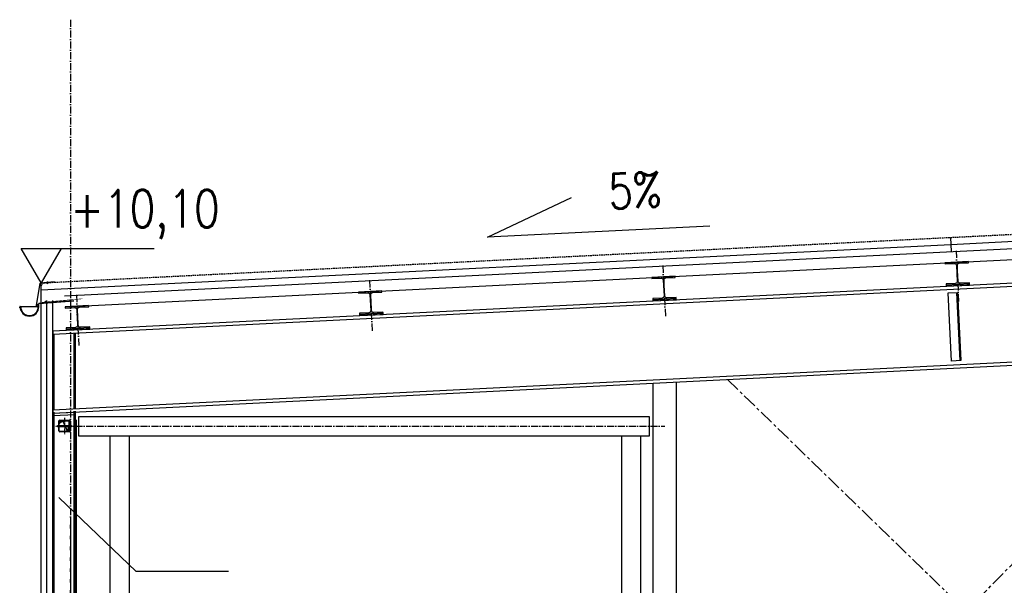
# Model space of a CAD drawing. Header units: centimetres. Extents: x 657501712 to 657529232, y 555122765 to 555182979.
# Tile 69 of 77: x 657511469 to 657512308, y 555124549 to 555125031. Entities that reach past the tile are written whole.
import ezdxf

# ---------------------------------------------------------------- set-up
doc = ezdxf.new("R2010")
doc.units = ezdxf.units.CM
doc.header["$LTSCALE"] = 0.1
for name, pattern in [('ZKZOK_PW_06_00_300$0$ACAD_ISO04W100', [30.5, 24, -3, 0.5, -3]), ('ZKZOK_PW_06_00_300$0$ACAD_ISO10W100', [18.5, 12, -3, 0.5, -3]), ('ZKZOK_PW_06_00_300$0$AUSGEZOGEN', [0]), ('ZKZOK_PW_06_00_300$0$CENTER', [2, 1.25, -0.25, 0.25, -0.25]), ('ZKZOK_PW_06_00_300$0$DASHED', [0.75, 0.5, -0.25]), ('ZKZOK_PW_06_00_300$0$HIDDEN', [0.375, 0.25, -0.125])]:
    doc.linetypes.add(name, pattern=pattern)
for name, color, linetype in [('xrefs', 7, 'Continuous'), ('ZKZOK_PW_06_00_300$0$A300LX000', 2, 'Continuous'), ('ZKZOK_PW_06_00_300$0$A_GB_100D', 1, 'Continuous'), ('ZKZOK_PW_06_00_300$0$A_GB_100H', 9, 'Continuous'), ('ZKZOK_PW_06_00_300$0$A_GB_100L', 2, 'Continuous'), ('ZKZOK_PW_06_00_300$0$A_GB_100T', 2, 'Continuous'), ('ZKZOK_PW_06_00_300$0$A_GB_101T', 1, 'Continuous'), ('ZKZOK_PW_06_00_300$0$A_GB_102T', 2, 'Continuous'), ('ZKZOK_PW_06_00_300$0$A_GB_240L', 2, 'Continuous'), ('ZKZOK_PW_06_00_300$0$A_GB_262L', 4, 'ZKZOK_PW_06_00_300$0$DASHED'), ('ZKZOK_PW_06_00_300$0$A_GB_300L', 1, 'Continuous'), ('ZKZOK_PW_06_00_300$0$G_GB_030L', 7, 'ZKZOK_PW_06_00_300$0$ACAD_ISO04W100'), ('ZKZOK_PW_06_00_300$0$S280LX000', 3, 'Continuous'), ('ZKZOK_PW_06_00_300$0$S_GB_200L', 3, 'Continuous'), ('ZKZOK_PW_06_00_300$0$S_GB_300L', 3, 'Continuous'), ('ZKZOK_PW_06_00_300$0$S_GB_302T', 2, 'Continuous'), ('ZKZOK_PW_06_00_300$0$S_GB_401D', 1, 'Continuous'), ('ZKZOK_PW_06_00_300$0$S_GB_401L', 1, 'Continuous'), ('ZKZOK_PW_06_00_300$0$S_GB_402L', 2, 'Continuous'), ('ZKZOK_PW_06_00_300$0$S_GB_403L', 3, 'Continuous'), ('ZKZOK_PW_06_00_300$0$S_GB_404L', 4, 'Continuous'), ('ZKZOK_PW_06_00_300$0$S_GB_409H', 9, 'Continuous'), ('ZKZOK_PW_06_00_300$0$SCHRAUBE', 2, 'ZKZOK_PW_06_00_300$0$AUSGEZOGEN')]:
    doc.layers.add(name, color=color, linetype=linetype)
doc.styles.add('ZKZOK_PW_06_00_300$0$ROMANS', font='romans.shx', dxfattribs={"width": 0.8})
doc.linetypes.add('ZKZOK_PW_06_00_300$0$BATTING', pattern='A,0.00254,-2.54,[134,ltypeshp.shx,S=2.54,R=0,X=-2.54,Y=0],-5.08,[134,ltypeshp.shx,S=2.54,R=180,X=2.54,Y=0],-2.54', length=10.16254)

# ---------------------------------------------------------------- blocks, each defined once
blk = doc.blocks.new('ZKZOK_PW_06_00_300$0$RK100')
at = {"layer": 'ZKZOK_PW_06_00_300$0$S_GB_401D'}
h = blk.add_hatch(dxfattribs=at)
h.set_pattern_fill('ANSI31', color=256, scale=0.5, angle=90)
h.set_pattern_definition([(135, (0, 0), (-1.122532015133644, -1.122532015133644), [])])
h.paths.add_polyline_path([(402295.0776553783, 929785.1897357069, 0.4142135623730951), (402285.0776553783, 929775.1897357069), (402285.0776553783, 929740.1897357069), (402290.0776553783, 929740.1897357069), (402290.0776553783, 929775.1897357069, -0.4142135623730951), (402295.0776553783, 929780.1897357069), (402335.0776553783, 929780.1897357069), (402335.0776553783, 929785.1897357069)])
h.paths.add_polyline_path([(402290.0776553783, 929735.1897357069), (402285.0776553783, 929735.1897357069), (402285.0776553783, 929730.1897357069), (402290.0776553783, 929730.1897357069)])
h.paths.add_polyline_path([(402290.0776553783, 929740.1897357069), (402285.0776553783, 929740.1897357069), (402285.0776553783, 929735.1897357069), (402290.0776553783, 929735.1897357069)])
h.paths.add_polyline_path([(402290.0776553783, 929730.1897357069), (402285.0776553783, 929730.1897357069), (402285.0776553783, 929695.1897357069, 0.4142135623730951), (402295.0776553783, 929685.1897357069), (402335.0776553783, 929685.1897357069), (402335.0776553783, 929690.1897357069), (402295.0776553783, 929690.1897357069, -0.4142135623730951), (402290.0776553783, 929695.1897357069)])
h.paths.add_polyline_path([(402335.0776553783, 929690.1897357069), (402335.0776553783, 929685.1897357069), (402375.0776553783, 929685.1897357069, 0.4142135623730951), (402385.0776553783, 929695.1897357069), (402385.0776553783, 929730.1897357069), (402380.0776553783, 929730.1897357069), (402380.0776553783, 929695.1897357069, -0.4142135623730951), (402375.0776553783, 929690.1897357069)])
h.paths.add_polyline_path([(402385.0776553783, 929735.1897357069), (402380.0776553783, 929735.1897357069), (402380.0776553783, 929730.1897357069), (402385.0776553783, 929730.1897357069)])
h.paths.add_polyline_path([(402385.0776553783, 929740.1897357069), (402380.0776553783, 929740.1897357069), (402380.0776553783, 929735.1897357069), (402385.0776553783, 929735.1897357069)])
h.paths.add_polyline_path([(402385.0776553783, 929775.1897357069, 0.4142135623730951), (402375.0776553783, 929785.1897357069), (402335.0776553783, 929785.1897357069), (402335.0776553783, 929780.1897357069), (402375.0776553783, 929780.1897357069, -0.4142135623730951), (402380.0776553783, 929775.1897357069), (402380.0776553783, 929740.1897357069), (402385.0776553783, 929740.1897357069)])
at = {"layer": 'ZKZOK_PW_06_00_300$0$G_GB_030L', "linetype": 'ZKZOK_PW_06_00_300$0$ACAD_ISO10W100'}
blk.add_line((402335.0776553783, 929805.0429724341), (402335.0776553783, 929666.4576247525), dxfattribs=at)
blk.add_lwpolyline([(402257.4248499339, 929735.1897357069), (402411.0821254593, 929735.1897357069)], dxfattribs=at)
at = {"layer": 'ZKZOK_PW_06_00_300$0$S_GB_401D'}
blk.add_lwpolyline([(402275.0776553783, 929740.1897357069), (402395.0776553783, 929740.1897357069), (402395.0776553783, 929730.1897357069), (402275.0776553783, 929730.1897357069)], close=True, dxfattribs=at)
at = {"layer": 'ZKZOK_PW_06_00_300$0$S_GB_403L'}
for points in [[(402285.0776553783, 929695.1897357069), (402285.0776553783, 929775.1897357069)], [(402290.0776553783, 929695.1897357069), (402290.0776553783, 929775.1897357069)], [(402295.0776553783, 929785.1897357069), (402375.0776553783, 929785.1897357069)], [(402295.0776553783, 929780.1897357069), (402375.0776553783, 929780.1897357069)], [(402380.0776553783, 929775.1897357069), (402380.0776553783, 929695.1897357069)], [(402385.0776553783, 929775.1897357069), (402385.0776553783, 929695.1897357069)], [(402375.0776553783, 929690.1897357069), (402295.0776553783, 929690.1897357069)], [(402375.0776553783, 929685.1897357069), (402295.0776553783, 929685.1897357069)]]:
    blk.add_lwpolyline(points, dxfattribs=at)
for centre, radius, start, end in [((402295.0776553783, 929775.1897357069), 10, 90, 180), ((402295.0776553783, 929775.1897357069), 5, 90, 180), ((402375.0776553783, 929775.1897357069), 10, 0, 90), ((402375.0776553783, 929775.1897357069), 5, 0, 90), ((402295.0776553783, 929695.1897357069), 10, 180, 270), ((402295.0776553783, 929695.1897357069), 5, 180, 270), ((402375.0776553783, 929695.1897357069), 10, 270, 0), ((402375.0776553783, 929695.1897357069), 5, 270, 0)]:
    blk.add_arc(centre, radius, start, end, dxfattribs=at)
blk = doc.blocks.new('ZKZOK_PW_06_00_300$0$A$C7134')
at = {"layer": 'ZKZOK_PW_06_00_300$0$S280LX000', "color": 9, "linetype": 'Continuous'}
for p, q in [((1.12189283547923, 6.826425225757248), (0.5819165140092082, 6.798089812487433)), ((0.5819165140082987, 6.798089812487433), (0.8777024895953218, 1.161418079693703)), ((1.405093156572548, 1.189093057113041), (0.8651168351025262, 1.160757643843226)), ((1.12189283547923, 6.826425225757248), (1.417678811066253, 1.189753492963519)), ((1.12189283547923, 6.826425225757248), (1.417678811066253, 1.189753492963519)), ((2.608272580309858, 5.488264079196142), (1.12189283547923, 6.826425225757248)), ((2.755839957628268, 2.676133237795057), (1.417678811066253, 1.189753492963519)), ((2.608272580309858, 5.488264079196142), (3.084904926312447, 5.513275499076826)), ((2.755839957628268, 2.676133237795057), (2.608272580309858, 5.488264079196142)), ((2.755839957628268, 2.676133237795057), (3.084904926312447, 5.513275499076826)), ((2.942837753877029, 2.205285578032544), (2.755839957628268, 2.676133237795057)), ((2.942837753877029, 2.205285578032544), (3.384083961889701, 6.00963542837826)), ((2.942837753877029, 2.205285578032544), (3.104896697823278, 2.21378966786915)), ((3.384083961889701, 6.00963542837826), (3.084904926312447, 5.513275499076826)), ((3.104896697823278, 2.21378966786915), (3.546142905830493, 6.018139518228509)), ((3.104896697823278, 2.21378966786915), (3.404075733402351, 2.710149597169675)), ((3.384083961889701, 6.00963542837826), (3.546142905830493, 6.018139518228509)), ((3.404075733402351, 2.710149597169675), (3.73314070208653, 5.547291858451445)), ((3.404075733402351, 2.710149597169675), (4.034081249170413, 2.743209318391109)), ((3.73314070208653, 5.547291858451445), (3.546142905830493, 6.018139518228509)), ((3.73314070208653, 5.547291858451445), (4.363146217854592, 5.580351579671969)), ((4.034081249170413, 2.743209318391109), (4.363146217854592, 5.580351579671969)), ((4.22107904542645, 2.272361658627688), (4.034081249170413, 2.743209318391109)), ((4.22107904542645, 2.272361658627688), (4.662325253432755, 6.076711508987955)), ((4.22107904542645, 2.272361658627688), (4.383137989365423, 2.280865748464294)), ((4.662325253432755, 6.076711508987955), (4.363146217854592, 5.580351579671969)), ((4.383137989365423, 2.280865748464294), (4.824384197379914, 6.085215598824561)), ((4.383137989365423, 2.280865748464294), (4.682317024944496, 2.777225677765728)), ((4.662325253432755, 6.076711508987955), (4.824384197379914, 6.085215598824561)), ((4.682317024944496, 2.777225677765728), (5.011381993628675, 5.614367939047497)), ((4.682317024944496, 2.777225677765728), (5.312322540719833, 2.810285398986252)), ((5.011381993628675, 5.614367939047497), (4.824384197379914, 6.085215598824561)), ((5.011381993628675, 5.614367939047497), (5.641387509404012, 5.647427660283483)), ((5.312322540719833, 2.810285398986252), (5.641387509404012, 5.647427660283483)), ((5.499320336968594, 2.33943773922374), (5.312322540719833, 2.810285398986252)), ((5.499320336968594, 2.33943773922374), (5.940566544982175, 6.143787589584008)), ((5.499320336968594, 2.33943773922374), (5.661379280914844, 2.347941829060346)), ((5.940566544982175, 6.143787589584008), (5.641387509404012, 5.647427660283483)), ((5.661379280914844, 2.347941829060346), (6.102625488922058, 6.152291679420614)), ((5.661379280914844, 2.347941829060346), (5.960558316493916, 2.844301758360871)), ((5.940566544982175, 6.143787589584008), (6.102625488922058, 6.152291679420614)), ((5.96055831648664, 2.84430175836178), (6.289623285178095, 5.681444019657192)), ((5.96055831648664, 2.84430175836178), (6.590563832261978, 2.877361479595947)), ((6.289623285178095, 5.681444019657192), (6.102625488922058, 6.152291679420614)), ((6.289623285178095, 5.681444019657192), (6.919628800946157, 5.714503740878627)), ((6.590563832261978, 2.877361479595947), (6.919628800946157, 5.714503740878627)), ((6.777561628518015, 2.406513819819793), (6.590563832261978, 2.877361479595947)), ((6.777561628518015, 2.406513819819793), (7.21880783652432, 6.210863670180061)), ((6.777561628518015, 2.406513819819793), (6.939620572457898, 2.415017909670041)), ((7.21880783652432, 6.210863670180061), (6.919628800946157, 5.714503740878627)), ((6.939620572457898, 2.415017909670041), (7.380866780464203, 6.219367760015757)), ((6.939620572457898, 2.415017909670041), (7.238799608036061, 2.911377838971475)), ((7.21880783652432, 6.210863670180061), (7.380866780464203, 6.219367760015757)), ((7.238799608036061, 2.911377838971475), (7.56786457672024, 5.748520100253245)), ((7.238799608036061, 2.911377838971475), (7.868805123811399, 2.94443756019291)), ((7.56786457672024, 5.748520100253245), (7.380866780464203, 6.219367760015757)), ((7.56786457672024, 5.748520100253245), (8.192388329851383, 5.734316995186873)), ((7.868805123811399, 2.94443756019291), (8.192388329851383, 5.734316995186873)), ((8.05580292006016, 2.473589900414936), (7.868805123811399, 2.94443756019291)), ((8.05580292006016, 2.473589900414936), (8.497049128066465, 6.277939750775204)), ((8.05580292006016, 2.473589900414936), (8.217861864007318, 2.482093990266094)), ((8.497049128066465, 6.277939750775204), (8.192388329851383, 5.734316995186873)), ((8.217861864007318, 2.482093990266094), (8.643812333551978, 6.154566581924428)), ((8.217861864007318, 2.482093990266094), (8.532296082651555, 3.10998151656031)), ((8.497049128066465, 6.277939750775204), (8.643812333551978, 6.154566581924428)), ((8.532296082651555, 3.10998151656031), (8.81126544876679, 5.515208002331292)), ((9.195143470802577, 3.426198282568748), (8.532296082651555, 3.10998151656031)), ((8.81126544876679, 5.515208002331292), (8.643812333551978, 6.154566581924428)), ((9.412737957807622, 5.302260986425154), (8.81126544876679, 5.515208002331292)), ((9.195143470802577, 3.426198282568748), (9.412737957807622, 5.302260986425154)), ((9.382141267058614, 2.955350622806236), (9.195143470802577, 3.426198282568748)), ((9.382141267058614, 2.955350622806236), (9.711916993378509, 5.798620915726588)), ((9.382141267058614, 2.955350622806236), (9.551954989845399, 3.030715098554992)), ((9.711916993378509, 5.798620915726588), (9.412737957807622, 5.302260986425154)), ((9.551954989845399, 3.030715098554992), (9.865431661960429, 5.733457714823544)), ((9.551954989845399, 3.030715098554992), (9.877171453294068, 3.751565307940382)), ((9.711916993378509, 5.798620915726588), (9.865431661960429, 5.733457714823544)), ((10.03161507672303, 5.08315199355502), (9.865431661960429, 5.733457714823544)), ((9.877171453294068, 3.751565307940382), (10.03161507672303, 5.08315199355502)), ((10.540018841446, 4.06778207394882), (9.877171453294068, 3.751565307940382)), ((11.54515929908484, 4.547292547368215), (10.03161507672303, 5.08315199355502)), ((10.540018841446, 4.06778207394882), (11.25196470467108, 4.65109598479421)), ((10.72701663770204, 3.596934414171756), (10.540018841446, 4.06778207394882)), ((10.72701663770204, 3.596934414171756), (11.25196470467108, 4.65109598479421)), ((10.72701663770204, 3.596934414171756), (10.89683036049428, 3.672298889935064)), ((10.89683036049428, 3.672298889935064), (11.22204682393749, 4.393149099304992)), ((11.22204682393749, 4.393149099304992), (11.25196470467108, 4.65109598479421)), ((11.54515929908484, 4.547292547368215), (11.22204682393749, 4.393149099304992))]:
    blk.add_line(p, q, dxfattribs=at)
blk = doc.blocks.new('ZKZOK_PW_06_00_300$0$A$C41B4')
at = {"layer": 'ZKZOK_PW_06_00_300$0$A300LX000', "xscale": 1.5, "yscale": 1.5, "zscale": 1.5, "rotation": 270}
blk.add_blockref('ZKZOK_PW_06_00_300$0$A$C7134', (-1.656974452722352, 17.32305373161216), dxfattribs=at)
blk = doc.blocks.new('wer')
at = {"layer": 'ZKZOK_PW_06_00_300$0$S_GB_401D'}
h = blk.add_hatch(color=251, dxfattribs=at)
h.dxf.hatch_style = 1
edge = h.paths.add_edge_path()
edge.add_line((45265.25072288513, 10082.06382465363), (45465.00095462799, 10092.05603981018))
edge.add_line((45465.00095462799, 10092.05603885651), (45464.50134468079, 10102.04355049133))
edge.add_line((45464.50134468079, 10102.04355144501), (45385.84968948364, 10098.10911560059))
edge.add_arc((45384.95039081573, 10116.08663654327), 17.99999992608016, 182.8637487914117, 272.86374879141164, ccw=False)
edge.add_line((45366.97286987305, 10115.18733692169), (45360.27808570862, 10249.01999378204))
edge.add_arc((45378.25560665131, 10249.91929340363), 17.99999947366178, 92.86375038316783, 182.8637503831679, ccw=False)
edge.add_line((45377.35630702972, 10267.89681434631), (45456.00796127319, 10271.83124923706))
edge.add_line((45456.00796127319, 10271.83124828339), (45455.50835037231, 10281.81875991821))
edge.add_line((45455.50835037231, 10281.81876087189), (45255.75811767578, 10271.82654571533))
edge.add_line((45255.75811767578, 10271.82654571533), (45256.25772857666, 10261.83903408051))
edge.add_line((45256.25772857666, 10261.83903408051), (45334.90938282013, 10265.77346897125))
edge.add_arc((45335.80868148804, 10247.79594707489), 17.99999997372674, 2.8637518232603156, 92.86375182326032, ccw=False)
edge.add_line((45353.7862033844, 10248.69524669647), (45360.48098754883, 10114.86258983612))
edge.add_arc((45342.50346565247, 10113.96329116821), 17.99999997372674, -87.13624817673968, 2.8637518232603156, ccw=False)
edge.add_line((45343.4027671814, 10095.98577022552), (45264.75111293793, 10092.05133628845))
edge.add_line((45264.75111198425, 10092.05133628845), (45265.25072288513, 10082.06382465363))
h = blk.add_hatch(color=251, dxfattribs=at)
h.dxf.hatch_style = 1
edge = h.paths.add_edge_path()
edge.add_line((42765.25072193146, 9957.004954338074), (42965.00095558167, 9966.997169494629))
edge.add_line((42965.00095558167, 9966.997168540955), (42964.50134468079, 9976.984680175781))
edge.add_line((42964.50134468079, 9976.984681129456), (42885.84969043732, 9973.050246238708))
edge.add_arc((42884.95039176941, 9991.027767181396), 18.00000042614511, 182.8637502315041, 272.86375023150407, ccw=False)
edge.add_line((42866.97286987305, 9990.128468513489), (42860.27808570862, 10123.96112346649))
edge.add_arc((42878.25560760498, 10124.8604221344), 18.00000042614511, 92.86375023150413, 182.8637502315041, ccw=False)
edge.add_line((42877.3563079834, 10142.83794403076), (42956.00796127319, 10146.77237892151))
edge.add_line((42956.00796127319, 10146.77237796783), (42955.50835037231, 10156.75989055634))
edge.add_line((42955.50835037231, 10156.75989151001), (42755.75811767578, 10146.76767539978))
edge.add_line((42755.75811767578, 10146.76767539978), (42756.25772762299, 10136.78016376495))
edge.add_line((42756.25772762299, 10136.78016376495), (42834.90938282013, 10140.71459770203))
edge.add_arc((42835.80868148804, 10122.73707675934), 17.99999947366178, 2.8637503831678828, 92.86375038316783, ccw=False)
edge.add_line((42853.78620243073, 10123.63637638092), (42860.48098659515, 9989.803721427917))
edge.add_arc((42842.50346469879, 9988.904420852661), 18.00000047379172, -87.13624673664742, 2.863753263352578, ccw=False)
edge.add_line((42843.40276527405, 9970.926899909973), (42764.75111198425, 9966.9924659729))
edge.add_line((42764.75111198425, 9966.9924659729), (42765.25072193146, 9957.004954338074))
h = blk.add_hatch(color=251, dxfattribs=at)
h.dxf.hatch_style = 1
edge = h.paths.add_edge_path()
edge.add_line((40265.24374771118, 9831.945734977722), (40464.99398040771, 9841.937950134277))
edge.add_line((40464.99398040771, 9841.937949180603), (40464.49437046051, 9851.92546081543))
edge.add_line((40464.49437141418, 9851.92546081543), (40385.84271621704, 9847.991025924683))
edge.add_arc((40384.94341564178, 9865.96854686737), 17.99999947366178, 182.8637503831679, 272.8637503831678, ccw=False)
edge.add_line((40366.96589565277, 9865.069248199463), (40360.27111148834, 9998.901906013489))
edge.add_arc((40378.24863147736, 9999.80120563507), 17.99999947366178, 92.86375038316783, 182.8637503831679, ccw=False)
edge.add_line((40377.34933280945, 10017.77872562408), (40456.00098800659, 10021.71315956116))
edge.add_line((40456.00098800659, 10021.71315860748), (40455.50137710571, 10031.70067119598))
edge.add_line((40455.50137710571, 10031.70067119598), (40255.75114345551, 10021.70845603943))
edge.add_line((40255.75114345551, 10021.7084569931), (40256.25075435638, 10011.72094535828))
edge.add_line((40256.25075435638, 10011.72094535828), (40334.90240764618, 10015.65538024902))
edge.add_arc((40335.80170726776, 9997.677859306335), 18.00000042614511, 2.8637502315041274, 92.86375023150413, ccw=False)
edge.add_line((40353.77922821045, 9998.577157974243), (40360.47401237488, 9864.744502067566))
edge.add_arc((40342.49649143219, 9863.84520149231), 18.00000047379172, -87.13624673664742, 2.863753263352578, ccw=False)
edge.add_line((40343.3957901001, 9845.867680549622), (40264.74413585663, 9841.933246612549))
edge.add_line((40264.7441368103, 9841.933246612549), (40265.24374771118, 9831.945734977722))
h = blk.add_hatch(color=251, dxfattribs=at)
h.dxf.hatch_style = 1
edge = h.paths.add_edge_path()
edge.add_line((37765.09935092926, 9706.879641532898), (37964.84958457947, 9716.871856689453))
edge.add_line((37964.84958457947, 9716.871855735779), (37964.34997367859, 9726.85936832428))
edge.add_line((37964.34997367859, 9726.859369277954), (37885.69832038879, 9722.924933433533))
edge.add_arc((37884.79902076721, 9740.90245437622), 17.99999997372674, 182.8637518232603, 272.86375182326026, ccw=False)
edge.add_line((37866.82149982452, 9740.003153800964), (37860.12671470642, 9873.835810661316))
edge.add_arc((37878.10423564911, 9874.735110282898), 18.00000042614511, 92.86375023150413, 182.8637502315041, ccw=False)
edge.add_line((37877.2049369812, 9892.71263217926), (37955.85659122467, 9896.647067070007))
edge.add_line((37955.85659122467, 9896.647067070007), (37955.35698032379, 9906.634578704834))
edge.add_line((37955.35698032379, 9906.634578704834), (37755.60674667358, 9896.642362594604))
edge.add_line((37755.60674667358, 9896.642362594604), (37756.10635757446, 9886.654851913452))
edge.add_line((37756.10635757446, 9886.654850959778), (37834.75801277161, 9890.589285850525))
edge.add_arc((37835.65731143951, 9872.611765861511), 17.99999992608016, 2.863748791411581, 92.8637487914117, ccw=False)
edge.add_line((37853.6348323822, 9873.511063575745), (37860.32961654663, 9739.678406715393))
edge.add_arc((37842.35209655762, 9738.779108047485), 17.99999947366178, -87.13624961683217, 2.8637503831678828, ccw=False)
edge.add_line((37843.25139427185, 9720.801588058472), (37764.59974002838, 9716.867154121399))
edge.add_line((37764.59974098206, 9716.867153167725), (37765.09935092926, 9706.879640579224))
at = {"color": 251}
blk.add_line((37770.04872322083, 9947.796347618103), (37770.13938140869, 9945.99760723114), dxfattribs=at)
at = {"layer": 'ZKZOK_PW_06_00_300$0$A_GB_100D', "color": 251}
for p, q in [((37526.08867645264, 9897.263929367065), (37376.08607673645, 9897.26393032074)), ((37526.0886926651, 9897.263680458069), (37376.08609390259, 9897.263676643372))]:
    blk.add_line(p, q, dxfattribs=at)
at = {"layer": 'ZKZOK_PW_06_00_300$0$A_GB_100H', "color": 251, "linetype": 'ZKZOK_PW_06_00_300$0$BATTING', "ltscale": 5}
for p, q in [((45304.51835346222, 10428.45828151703), (46889.94169902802, 10507.76678752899)), ((37549.97447967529, 10040.54846763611), (45304.51835346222, 10428.45828056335)), ((37599.97447013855, 6765), (37599.97447967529, 9951.43328666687))]:
    blk.add_line(p, q, dxfattribs=at)
at = {"layer": 'ZKZOK_PW_06_00_300$0$A_GB_100T', "color": 251}
blk.add_line((45301.52068805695, 10488.3833656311), (45307.51601791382, 10368.53322315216), dxfattribs=at)
at = {"layer": 'ZKZOK_PW_06_00_300$0$A_GB_101T', "color": 251}
for p, q in [((37549.97447967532, 10100.62349224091), (37380.02511247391, 10394.98440977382)), ((37380.02511247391, 10394.98440977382), (38512.90385139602, 10394.98440976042)), ((37719.92384688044, 10394.98440977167), (37549.97447967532, 10100.62349224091))]:
    blk.add_line(p, q, dxfattribs=at)
at = {"layer": 'ZKZOK_PW_06_00_300$0$A_GB_102T', "color": 251, "linetype": 'Continuous'}
blk.add_lwpolyline([(39146.45894432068, 7639.826895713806), (38360.68339347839, 7639.826890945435), (37702.5026807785, 8272.576703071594)], dxfattribs=at)
at = {"layer": 'ZKZOK_PW_06_00_300$0$A_GB_240L', "color": 251, "const_width": 4.601643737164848}
blk.add_lwpolyline([(37903.10447406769, 9965.439381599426), (37557.49619483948, 9935.189176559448, -0.428922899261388), (37549.44379806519, 9942.849013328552), (37549.44379425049, 10044.93258666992, -0.2235902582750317), (37570.53532600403, 10098.70879459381), (37649.50309085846, 10105.61758136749)], format="xyb", dxfattribs=at)
at = {"layer": 'ZKZOK_PW_06_00_300$0$A_GB_262L', "color": 251, "linetype": 'ZKZOK_PW_06_00_300$0$HIDDEN', "ltscale": 500}
for p, q in [((45301.52068901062, 10488.38335227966), (46884.94170188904, 10567.5916929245)), ((37549.97447967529, 10100.62349224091), (45301.52069091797, 10488.38335323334))]:
    blk.add_line(p, q, dxfattribs=at)
at = {"layer": 'ZKZOK_PW_06_00_300$0$A_GB_300L', "color": 251}
for p, q in [((37750.91040611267, 9990.5249710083), (48140.12583732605, 10510.23040962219)), ((37750.91040611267, 9990.5249710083), (48140.12583732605, 10510.23040962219)), ((37755.60674667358, 9896.642362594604), (48140.12583732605, 10416.11287307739)), ((37549.9744682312, 6765.000000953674), (37549.97447967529, 10100.62349224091)), ((37649.9744682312, 6765), (37649.97448062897, 9951.43328666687))]:
    blk.add_line(p, q, dxfattribs=at)
at = {"layer": 'ZKZOK_PW_06_00_300$0$G_GB_030L', "color": 251, "linetype": 'ZKZOK_PW_06_00_300$0$ACAD_ISO10W100', "ltscale": 50}
for p, q in [((37799.9744682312, 12344.07594203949), (37799.9744682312, -7945.887768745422)), ((45350.83184337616, 10372.8052482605), (45372.45845031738, 9940.476718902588)), ((42850.83184432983, 10247.74637889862), (42872.45845127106, 9815.417848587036)), ((40350.82486915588, 10122.68715953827), (40372.45147705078, 9690.358630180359)), ((37850.68047332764, 9997.62106513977), (37872.30708122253, 9565.292536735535)), ((37749.9744682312, 8878.243061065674), (42868.76271343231, 8878.243061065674)), ((37799.97446060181, 8099.349181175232), (37799.97446060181, -6540.221336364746)), ((37799.97446155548, 8099.349181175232), (37799.97446155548, -6540.221336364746)), ((37799.97447013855, 8109.543748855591), (37799.97447013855, -6530.026767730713))]:
    blk.add_line(p, q, dxfattribs=at)
at = {"layer": 'ZKZOK_PW_06_00_300$0$S_GB_200L', "color": 251}
for p, q in [((37539.96111011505, 10098.64186477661), (37509.07618904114, 9908.359844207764)), ((37523.73634910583, 9917.414826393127), (37511.649061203, 9906.630303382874)), ((37523.73636627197, 9917.414581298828), (37511.64907646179, 9906.630055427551)), ((37523.09893989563, 9919.601128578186), (37513.45215797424, 9910.994072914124)), ((37523.09895515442, 9919.600876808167), (37513.45217704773, 9910.993825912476))]:
    blk.add_line(p, q, dxfattribs=at)
blk.add_lwpolyline([(37542.69803142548, 10100.63614749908), (37664.82762908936, 10112.08673667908)], dxfattribs=at)
for centre, radius, start, end in [((37542.78799247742, 10097.63749694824), 2.999999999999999, 91.71838902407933, 160.4402573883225), ((37510.58385658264, 9907.824181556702), 1.599999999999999, 160.4402573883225, 311.7400009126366), ((37510.58387470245, 9907.82393169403), 1.599999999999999, 160.4402349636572, 311.7400009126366), ((37524.16414260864, 9918.407252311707), 1.599999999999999, 6.059487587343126, 131.7400009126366), ((37524.16415882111, 9918.40700340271), 1.599999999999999, 6.059487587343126, 131.7400009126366)]:
    blk.add_arc(centre, radius, start, end, dxfattribs=at)
at = {"layer": 'ZKZOK_PW_06_00_300$0$S_GB_300L', "color": 251}
for p, q in [((37526.08867645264, 9897.263929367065), (37525.75519943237, 9918.576147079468)), ((37526.0886926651, 9897.263680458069), (37525.75521850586, 9918.57590007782)), ((37528.81599617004, 9923.994860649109), (37528.81599712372, 9897.263928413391)), ((37528.81601428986, 9923.994614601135), (37528.81601333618, 9897.263680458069)), ((37530.95111846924, 9897.263927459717), (37530.86148643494, 9923.524829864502)), ((37530.95113182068, 9897.263679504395), (37530.86150360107, 9923.524582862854)), ((37531.45171833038, 9927.818256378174), (37770.04872322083, 9947.796347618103)), ((37531.45173358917, 9927.818008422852), (37829.25541496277, 9950.561967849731)), ((37532.55448722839, 9926.070529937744), (37770.13938140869, 9945.99760723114)), ((37532.55450534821, 9926.070279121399), (37829.34607505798, 9948.763227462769)), ((37367.68975353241, 9889.225636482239), (37367.68975257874, 9897.413390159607)), ((37367.68976783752, 9889.22538471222), (37367.68976783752, 9897.413139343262)), ((37370.41707229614, 9900.140711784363), (37373.35875797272, 9900.140711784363)), ((37370.41708564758, 9900.140461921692), (37373.35877418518, 9900.140459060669)), ((37373.35875701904, 9897.263929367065), (37371.2236366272, 9897.263929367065)), ((37373.35877418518, 9897.26367855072), (37371.22365379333, 9897.26367855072))]:
    blk.add_line(p, q, dxfattribs=at)
for centre, radius, start, end in [((37532.90697860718, 9923.994861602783), 4.09098, 110.8377608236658, 180), ((37532.90699291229, 9923.994612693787), 4.09098, 110.8377608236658, 180), ((37533.58880710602, 9923.524829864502), 2.727319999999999, 110.8377608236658, 180), ((37533.58882331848, 9923.52458190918), 2.727319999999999, 110.8377608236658, 180), ((37370.41707420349, 9897.41339302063), 2.727319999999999, 90, 180), ((37370.41708946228, 9897.41314125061), 2.727319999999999, 90, 180), ((37451.08737659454, 9897.263927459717), 79.86373905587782, 180, 0), ((37373.35875892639, 9897.413392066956), 2.727319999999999, 0, 90), ((37451.08737659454, 9897.263927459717), 77.72861999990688, 180, 0), ((37373.35877418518, 9897.413140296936), 2.727319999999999, 0, 90), ((37451.08737659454, 9897.263927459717), 75.00129999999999, 180, 0)]:
    blk.add_arc(centre, radius, start, end, dxfattribs=at)
at = {"layer": 'ZKZOK_PW_06_00_300$0$S_GB_401L', "color": 251}
for p, q in [((41355.00674819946, 10489.70089626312), (42072.37245178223, 10828.13178253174)), ((43250.80906105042, 10584.53565502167), (41355.00674819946, 10489.70089626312))]:
    blk.add_line(p, q, dxfattribs=at)
at = {"layer": 'ZKZOK_PW_06_00_300$0$S_GB_402L', "color": 251}
for points in [[(45465.00095462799, 10092.05603885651), (45265.25072288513, 10082.06382465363), (45265.75033283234, 10072.07631206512), (45465.50056552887, 10082.06852817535)], [(42965.00095558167, 9966.997168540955), (42765.25072193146, 9957.004954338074), (42765.75033283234, 9947.017442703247), (42965.50056648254, 9957.009657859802)], [(40464.99398040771, 9841.937949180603), (40265.24374771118, 9831.945734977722), (40265.74335765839, 9821.958223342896), (40465.49359130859, 9831.950437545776)], [(37964.84958457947, 9716.871855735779), (37765.09935092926, 9706.879641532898), (37765.59896183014, 9696.892129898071), (37965.34919548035, 9706.884345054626)]]:
    blk.add_lwpolyline(points, close=True, dxfattribs=at)
at = {"layer": 'ZKZOK_PW_06_00_300$0$S_GB_403L', "color": 251}
for p, q in [((37649.97446346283, 9691.108180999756), (48140.1258392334, 10215.86277294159)), ((37649.9744644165, 9664.074420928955), (48140.12583827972, 10188.82901287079)), ((45354.90389442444, 10018.27445030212), (45382.50500774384, 9437.39921760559)), ((37649.97446346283, 9691.108180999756), (37649.97446346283, 7270.194567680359)), ((37649.97446346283, 8990.24540901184), (37649.97446346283, 9691.108180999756)), ((37659.97446346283, 9665.024868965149), (37659.9744644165, 9017.779404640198)), ((37829.9744644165, 9673.078660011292), (37829.97446346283, 9026.283407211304)), ((37839.97446346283, 9673.578894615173), (37839.9744644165, 9026.783643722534)), ((37649.97446346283, 9017.279169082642), (48140.1258392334, 9542.033761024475)), ((37649.97446346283, 8990.24540901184), (48140.1258392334, 9515.000000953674)), ((42765.1258354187, 9246.1234292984), (42765.12583446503, 4661.999998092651)), ((42965.12583351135, 9256.128138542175), (42965.12583351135, 4661.999998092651)), ((37659.9744644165, 8999.728614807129), (37659.97446250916, 7314.999999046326)), ((37829.97446346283, 9008.28499507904), (37829.97446250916, 7315)), ((37839.9744644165, 9007.470028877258), (37839.97446155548, 7315)), ((37649.9744644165, 8922.619554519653), (37649.97446250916, 458.2430610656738)), ((37650.07262229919, 8970.225311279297), (37839.97446346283, 8979.72487449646)), ((37849.9744644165, 8932.624265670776), (37849.97446346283, 458.2430620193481))]:
    blk.add_line(p, q, dxfattribs=at)
at = {"layer": 'ZKZOK_PW_06_00_300$0$S_GB_403L', "color": 251, "linetype": 'Continuous'}
for points in [[(45265.25072288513, 10082.06382465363), (45465.00095462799, 10092.05603885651), (45464.50134468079, 10102.04355144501), (45385.84968948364, 10098.10911464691, -0.414213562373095), (45366.97286987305, 10115.18733692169), (45360.27808570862, 10249.01999473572, -0.414213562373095), (45377.35630702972, 10267.89681434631), (45456.00796127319, 10271.83124828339), (45455.50835037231, 10281.81876087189), (45255.75811767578, 10271.82654571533), (45256.25772857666, 10261.83903408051), (45334.90938282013, 10265.77346897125, -0.414213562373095), (45353.7862033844, 10248.69524669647), (45360.48098754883, 10114.86259078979, -0.414213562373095), (45343.4027671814, 10095.98577022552), (45264.75111198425, 10092.05133628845), (45265.25072288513, 10082.06382465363)], [(42765.25072193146, 9957.004954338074), (42965.00095558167, 9966.997168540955), (42964.50134468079, 9976.984681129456), (42885.84968948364, 9973.050246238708, -0.414213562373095), (42866.97286987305, 9990.128468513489), (42860.27808570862, 10123.96112346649, -0.414213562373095), (42877.3563079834, 10142.83794403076), (42956.00796127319, 10146.77237796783), (42955.50835037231, 10156.75989151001), (42755.75811767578, 10146.76767539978), (42756.25772762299, 10136.78016376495), (42834.90938282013, 10140.71459770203, -0.414213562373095), (42853.78620243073, 10123.63637638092), (42860.48098659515, 9989.803721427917, -0.414213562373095), (42843.40276527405, 9970.926899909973), (42764.75111198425, 9966.9924659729), (42765.25072193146, 9957.004954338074)], [(40265.24374771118, 9831.945734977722), (40464.99398040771, 9841.937949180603), (40464.49437141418, 9851.92546081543), (40385.84271526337, 9847.991026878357, -0.414213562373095), (40366.96589565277, 9865.069248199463), (40360.27111148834, 9998.901906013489, -0.414213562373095), (40377.34933280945, 10017.77872562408), (40456.00098800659, 10021.71315860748), (40455.50137710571, 10031.70067119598), (40255.75114345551, 10021.7084569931), (40256.25075435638, 10011.72094535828), (40334.90240764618, 10015.65538024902, -0.414213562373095), (40353.77922821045, 9998.577157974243), (40360.47401237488, 9864.744502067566, -0.414213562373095), (40343.3957901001, 9845.867680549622), (40264.7441368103, 9841.933246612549), (40265.24374771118, 9831.945734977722)], [(37765.09935092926, 9706.879641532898), (37964.84958457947, 9716.871855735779), (37964.34997367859, 9726.859369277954), (37885.69832038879, 9722.924933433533, -0.414213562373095), (37866.82149982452, 9740.003153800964), (37860.12671470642, 9873.83581161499, -0.414213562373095), (37877.2049369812, 9892.71263217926), (37955.85659122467, 9896.647067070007), (37955.35698032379, 9906.634578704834), (37755.60674667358, 9896.642362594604), (37756.10635757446, 9886.654850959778), (37834.75801277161, 9890.5892868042, -0.414213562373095), (37853.6348323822, 9873.511063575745), (37860.32961654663, 9739.678407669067, -0.414213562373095), (37843.25139427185, 9720.801588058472), (37764.59974098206, 9716.867153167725), (37765.09935092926, 9706.879641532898)]]:
    blk.add_lwpolyline(points, format="xyb", dxfattribs=at)
at = {"layer": 'ZKZOK_PW_06_00_300$0$S_GB_403L', "color": 251}
for points in [[(45282.99380874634, 10014.67725086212), (45362.89390277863, 10018.67413711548), (45390.49501800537, 9437.798906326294), (45310.59492492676, 9433.802020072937)], [(42737.93797683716, 8958.243062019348), (37869.9744682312, 8958.243062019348), (37869.9744682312, 8798.243062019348), (42737.93797492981, 8798.243061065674)]]:
    blk.add_lwpolyline(points, close=True, dxfattribs=at)
for points in [[(38139.97439670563, 7200.000000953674), (38139.97439670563, 8798.243061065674), (38299.9743976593, 8798.243062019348), (38299.97439670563, 7200.000000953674)], [(42499.9743976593, 4661.999999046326), (42499.9743976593, 8798.243062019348), (42659.9743976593, 8798.243062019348), (42659.9743976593, 4661.999999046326)]]:
    blk.add_lwpolyline(points, dxfattribs=at)
at = {"layer": 'ZKZOK_PW_06_00_300$0$S_GB_404L', "color": 251, "linetype": 'ZKZOK_PW_06_00_300$0$CENTER', "ltscale": 1000}
for p, q in [((42865.1258392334, 4678.243062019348), (47576.63086891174, 9486.81198310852)), ((43401.00178527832, 9277.932201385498), (48140.12583827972, 4678.243062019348))]:
    blk.add_line(p, q, dxfattribs=at)
at = {"layer": 'ZKZOK_PW_06_00_300$0$S_GB_409H', "color": 251}
blk.add_line((37711.02229785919, 8993.299238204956), (37844.9744644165, 9000), dxfattribs=at)
at = {"layer": 'ZKZOK_PW_06_00_300$0$SCHRAUBE', "color": 251}
for p, q in [((37598.49755001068, 9927.658354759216), (37584.80510997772, 9926.78914642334)), ((37585.44467353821, 9936.951357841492), (37585.19694900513, 9940.85370349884)), ((37586.57247924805, 9941.456558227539), (37595.02131843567, 9941.99289894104)), ((37586.88539123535, 9936.527280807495), (37595.33423042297, 9937.063619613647)), ((37587.58773803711, 9941.521007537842), (37594.00606918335, 9941.928450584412)), ((37588.26094818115, 9937.130138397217), (37588.01322364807, 9941.032482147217)), ((37588.19059467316, 9936.610136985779), (37588.05900287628, 9936.514320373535)), ((37588.05900287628, 9936.514320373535), (37594.26325511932, 9935.460072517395)), ((37588.05900287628, 9936.514320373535), (37588.860912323, 9935.870323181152)), ((37588.94410705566, 9934.559760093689), (37588.21669960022, 9934.03011894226)), ((37588.21669960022, 9934.03011894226), (37593.8740196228, 9933.068808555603)), ((37588.21669960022, 9934.03011894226), (37589.01861190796, 9933.386122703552)), ((37588.45251464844, 9943.394520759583), (37592.98029327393, 9943.68194770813)), ((37588.45251464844, 9943.394520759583), (37588.56749725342, 9941.583206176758)), ((37593.53584671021, 9934.930432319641), (37588.860912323, 9935.870323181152)), ((37588.860912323, 9935.870323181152), (37589.38037014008, 9927.687412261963)), ((37593.61904144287, 9933.6198720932), (37588.94410705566, 9934.559760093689)), ((37591.67812538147, 9927.225449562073), (37589.31340408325, 9927.700874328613)), ((37589.31340408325, 9927.700874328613), (37589.3529548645, 9927.077848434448)), ((37593.46134281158, 9936.104070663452), (37590.2834072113, 9936.7429895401)), ((37593.09527778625, 9941.870629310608), (37592.98029327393, 9943.68194770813)), ((37593.46134281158, 9936.104070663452), (37593.40819168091, 9936.941352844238)), ((37594.26325511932, 9935.460072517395), (37593.46134281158, 9936.104070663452)), ((37593.53584671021, 9934.930432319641), (37594.26325511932, 9935.460072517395)), ((37594.01554775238, 9927.373831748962), (37593.53584671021, 9934.930432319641)), ((37594.27363967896, 9933.094178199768), (37593.61904144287, 9933.6198720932)), ((37593.89349746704, 9937.487696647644), (37593.64577674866, 9941.390042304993)), ((37596.70977401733, 9937.666476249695), (37596.46204948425, 9941.568819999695))]:
    blk.add_line(p, q, dxfattribs=at)
at = {"layer": 'ZKZOK_PW_06_00_300$0$SCHRAUBE', "color": 251, "extrusion": (0, 0, -1)}
for centre, major_axis, ratio, start_param, end_param in [((37585.41222667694, 9940.86736869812), (-0.2075655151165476, -0.05870666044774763), 0.9999999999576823, 0.2122410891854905, 1.061197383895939), ((37585.65994644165, 9936.965025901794), (0.05870666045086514, -0.2075655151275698), 0.999999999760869, 0.9340775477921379, 1.783033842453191), ((37586.18196201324, 9937.639799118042), (-1.028484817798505, -0.2908908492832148), 0.9999999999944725, -1.008898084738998, -0.6367187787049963), ((37586.46072006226, 9939.247877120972), (0.5928369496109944, -2.096057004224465), 0.9999999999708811, 3.004173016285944, 3.203926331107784), ((37586.49523925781, 9938.7041015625), (0.5928369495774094, -2.096057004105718), 0.9999999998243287, 0.3621449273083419, 0.5618982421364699), ((37586.81716346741, 9937.602207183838), (-3.716325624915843, -1.051104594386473), 0.9999999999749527, 1.783037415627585, 1.932944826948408), ((37586.64072227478, 9940.381633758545), (1.051104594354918, -3.71632562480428), 0.9999999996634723, 0.06233010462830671, 0.2122375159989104), ((37586.96265602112, 9939.279739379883), (0.5928369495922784, -2.096057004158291), 0.9999999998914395, 3.503741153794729, 3.703494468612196), ((37587.27593421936, 9940.344040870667), (-1.02848481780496, -0.2908908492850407), 0.9999999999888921, 2.132698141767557, 2.504877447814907), ((37588.16370582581, 9941.042037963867), (-0.1450917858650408, -0.04103694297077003), 0.9999999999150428, 0.2122393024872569, 1.36839290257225), ((37588.04567432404, 9937.116478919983), (-0.2075655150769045, -0.05870666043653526), 0.9999999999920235, 3.353830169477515, 4.202786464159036), ((37589.49335098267, 9940.09219455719), (0.8968363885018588, -3.170889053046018), 0.9999999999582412, 0.392579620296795, 0.6268820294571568), ((37591.776927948, 9926.28659439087), (4.210070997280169, -14.88528811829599), 0.9999999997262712, 3.27845514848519, 3.35383195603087), ((37590.12979507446, 9952.233588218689), (4.210070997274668, -14.88528811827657), 0.9999999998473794, 0.2122393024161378, 0.2876161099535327), ((37591.776927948, 9926.28659439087), (4.210070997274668, -14.88528811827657), 0.9999999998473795, 3.35383195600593, 3.429208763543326), ((37590.12979507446, 9952.233588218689), (-14.88528812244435, -4.210070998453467), 0.9999999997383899, -1.43393383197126, -1.358557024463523), ((37591.16561126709, 9944.817414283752), (-7.679786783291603, -2.172107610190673), 0.999999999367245, -1.538897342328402, -1.433933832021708), ((37592.41337013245, 9938.42798423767), (-3.17088905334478, -0.8968363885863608), 0.9999999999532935, 1.963375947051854, 2.197678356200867), ((37593.49529647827, 9941.380491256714), (-0.1450917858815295, -0.04103694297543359), 0.999999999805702, 2.197678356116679, 3.353831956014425), ((37594.46420001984, 9940.800357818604), (-1.028486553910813, -0.290891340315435), 0.9999999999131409, 1.061198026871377, 1.433376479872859), ((37593.743019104, 9937.478144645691), (0.04103694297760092, -0.1450917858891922), 0.9999999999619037, 4.924628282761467, 6.080781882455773), ((37594.10877037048, 9937.50136089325), (0.05870617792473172, -0.2075638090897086), 0.9999999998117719, 0.9340769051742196, 1.783035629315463), ((37594.90954780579, 9939.78420829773), (0.5928391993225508, -2.096064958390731), 0.9999999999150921, 3.004172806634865, 3.203925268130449), ((37594.94406318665, 9939.240448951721), (0.5928391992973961, -2.096064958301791), 0.999999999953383, 0.3621459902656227, 0.5618984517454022), ((37595.08955287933, 9940.917989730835), (-3.716343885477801, -1.0511097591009), 0.9999999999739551, -1.358557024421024, -1.208650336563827), ((37595.26599597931, 9938.138527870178), (-3.716343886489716, -1.051109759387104), 0.999999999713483, 1.783035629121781, 1.932942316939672), ((37595.08955287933, 9940.917989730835), (-3.716343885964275, -1.051109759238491), 0.9999999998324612, -1.50846371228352, -1.35855702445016), ((37595.411485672, 9939.816067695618), (0.5928391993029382, -2.096064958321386), 0.9999999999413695, 3.503738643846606, 3.703491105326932), ((37595.44600105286, 9939.272313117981), (0.5928391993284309, -2.096064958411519), 0.9999999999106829, 6.145765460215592, 6.345517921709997), ((37595.72476005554, 9940.880379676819), (0.290891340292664, -1.028486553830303), 0.9999999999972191, 3.703491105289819, 4.075669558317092), ((37596.49450016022, 9937.65281200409), (-0.2075638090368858, -0.05870617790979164), 0.9999999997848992, 3.353831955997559, 4.202790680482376)]:
    blk.add_ellipse(centre, major_axis=major_axis, ratio=ratio, start_param=start_param, end_param=end_param, dxfattribs=at)
at = {"layer": 'ZKZOK_PW_06_00_300$0$SCHRAUBE', "color": 251, "extrusion": (0, 0, -0.9999999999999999)}
for centre, major_axis, ratio, start_param, end_param in [((37586.01537132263, 9940.264021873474), (0.2908908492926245, -1.028484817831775), 0.999999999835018, 2.631993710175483, 3.004173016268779), ((37586.81716346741, 9937.602207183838), (1.051104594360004, -3.716325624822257), 0.9999999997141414, 3.203926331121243, 3.35383374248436), ((37586.64072227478, 9940.381633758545), (-3.71632562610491, -1.051104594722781), 0.999999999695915, -1.358558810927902, -1.208651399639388), ((37586.99717521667, 9938.735966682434), (0.592836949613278, -2.096057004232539), 0.999999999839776, 6.145762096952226, 6.34551541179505), ((37587.79795074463, 9941.01881313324), (-0.2075655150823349, -0.05870666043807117), 0.999999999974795, 2.504877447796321, 3.353833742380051), ((37588.41143035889, 9937.139691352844), (0.04103694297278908, -0.1450917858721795), 0.999999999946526, 0.6268820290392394, 1.783035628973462), ((37590.74111175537, 9933.702766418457), (2.172107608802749, -7.679786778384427), 0.9999999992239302, 3.173491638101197, 3.278455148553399), ((37591.86664390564, 9933.774215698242), (2.172107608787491, -7.679786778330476), 0.9999999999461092, 3.429208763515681, 3.534172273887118), ((37593.86104679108, 9941.403708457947), (-0.2075638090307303, -0.05870617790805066), 0.9999999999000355, 0.2122393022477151, 1.061198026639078), ((37594.63078689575, 9938.176140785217), (-1.028486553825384, -0.2908913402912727), 0.999999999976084, -1.008897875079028, -0.6367194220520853), ((37596.24677753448, 9941.555156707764), (0.05870617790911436, -0.2075638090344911), 0.999999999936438, 4.075669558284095, 4.924628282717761)]:
    blk.add_ellipse(centre, major_axis=major_axis, ratio=ratio, start_param=start_param, end_param=end_param, dxfattribs=at)
at = {"layer": 'ZKZOK_PW_06_00_300$0$SCHRAUBE', "color": 251, "extrusion": (0, 0, -0.9999999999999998)}
for centre, major_axis, ratio, start_param, end_param in [((37587.44252300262, 9937.71982383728), (-1.02848481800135, -0.2908908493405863), 0.9999999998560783, 4.20278646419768, 4.574965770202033), ((37590.0400800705, 9944.745965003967), (2.172107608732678, -7.679786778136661), 0.9999999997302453, 0.2876161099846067, 0.3925796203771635), ((37595.26599597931, 9938.138527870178), (1.051109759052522, -3.716343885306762), 0.9999999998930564, 3.203925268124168, 3.3538319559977), ((37595.89134883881, 9938.256161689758), (0.2908913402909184, -1.028486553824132), 0.9999999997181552, 5.773587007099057, 6.145765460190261)]:
    blk.add_ellipse(centre, major_axis=major_axis, ratio=ratio, start_param=start_param, end_param=end_param, dxfattribs=at)
at = {"layer": 'ZKZOK_PW_06_00_300$0$SCHRAUBE', "color": 251, "extrusion": (0, 0, -0.9999999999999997)}
for centre, start_param, end_param in [((37589.61029338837, 9938.250042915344), 1.368392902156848, 1.602695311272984), ((37592.29643058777, 9940.270137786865), 4.509985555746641, 4.744287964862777)]:
    blk.add_ellipse(centre, major_axis=(-3.170889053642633, -0.8968363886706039), ratio=0.9999999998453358, start_param=start_param, end_param=end_param, dxfattribs=at)
at = {"layer": 'ZKZOK_PW_06_00_300$0$A_GB_100L', "color": 251, "xscale": -1, "rotation": 4.147907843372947}
blk.add_blockref('ZKZOK_PW_06_00_300$0$A$C41B4', (37609.00132465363, 10094.09965801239), dxfattribs=at)
at = {"layer": 'ZKZOK_PW_06_00_300$0$S_GB_401D', "color": 251}
blk.add_blockref('ZKZOK_PW_06_00_300$0$RK100', (-364585.1031932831, -920855.1897344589), dxfattribs=at)
at = {"layer": 'ZKZOK_PW_06_00_300$0$A_GB_101T', "color": 251, "style": 'ZKZOK_PW_06_00_300$0$ROMANS', "width": 0.8000000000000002}
blk.add_text('+10,10', height=319.9999999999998, dxfattribs=at).set_placement((37799.97446727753, 10573.2442779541))
at = {"layer": 'ZKZOK_PW_06_00_300$0$S_GB_302T', "color": 251, "linetype": 'Continuous', "style": 'ZKZOK_PW_06_00_300$0$ROMANS', "width": 0.8}
blk.add_text('5%%%', height=300, rotation=2.863724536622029, dxfattribs=at).set_placement((42394.53756427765, 10728.99893856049))

msp = doc.modelspace()

# ---------------------------------------------------------------- block references
at = {"layer": 'xrefs', "xscale": 0.1, "yscale": 0.1, "zscale": 0.1}
msp.add_blockref('wer', (657507732.19427, 555123796.7207938), dxfattribs=at)

doc.saveas('drawing.dxf')
